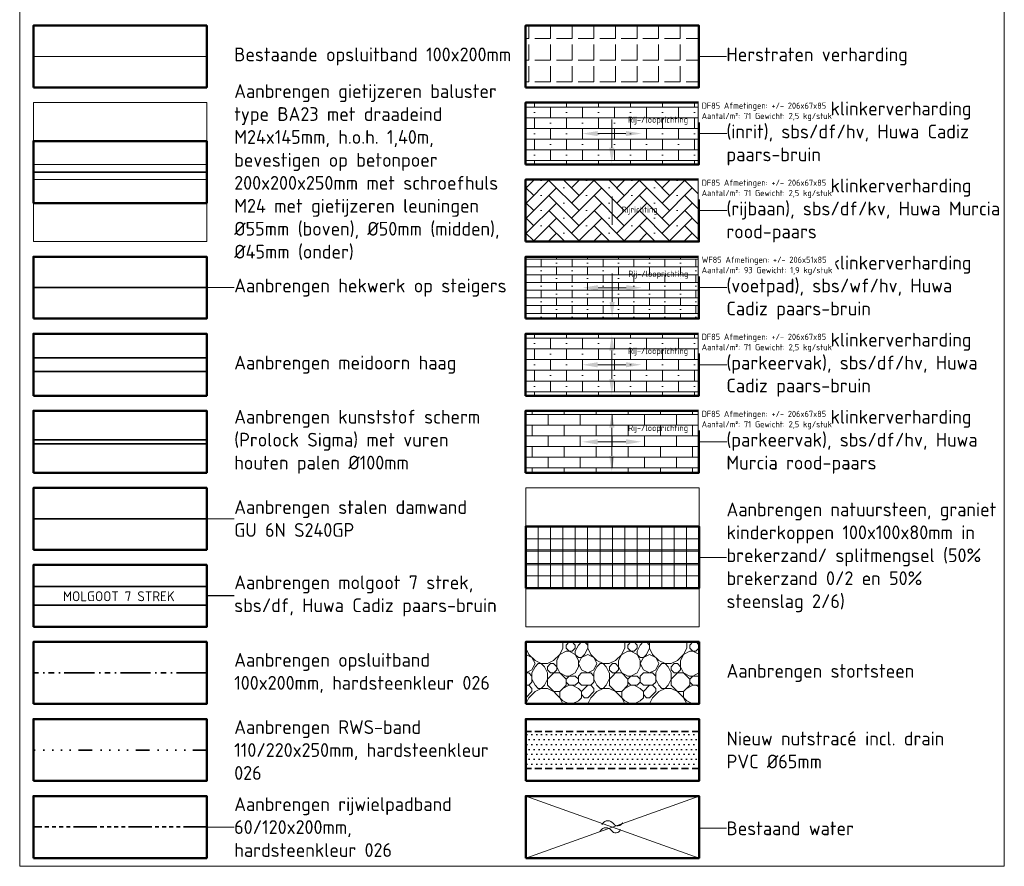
# Model space of a CAD drawing. Header units: metres. Extents: x 264779 to 275389, y 575281 to 580396.
# Tile 167 of 174: x 267662 to 267841, y 577177 to 577330. Entities that reach past the tile are written whole.
import ezdxf

# ---------------------------------------------------------------- set-up
doc = ezdxf.new("R2010")
doc.units = ezdxf.units.M
for name, pattern in [('B-WE-VH-KANTOPSLUITING_OPSLUITBAND_[AFMETINGEN1]-G', [10, 5.5, -0.875, 0, -0.875, 1, -0.875, 0, -0.875]), ('B-WE-VH-KANTOPSLUITING_RIJWIELPADBAND_[AFMETINGEN1]-G', [10, 4.2, -0.6, 0.7, -0.6, 0.7, -0.6, 0.7, -0.6, 0.7, -0.6]), ('B-WE-VH-KANTOPSLUITING_TROTTOIRBAND_RWS_[AFMETINGEN1]-G', [10, 2.5, -1.5, 0, -1.5, 0, -1.5, 0, -1.5, 0, -1.5]), ('DASHED', [19.05, 12.7, -6.35])]:
    doc.linetypes.add(name, pattern=pattern)
for name, color, linetype, lineweight in [('B-WE-VH-KANTOPSLUITING_OPSLUITBAND_10X20-G', 252, 'B-WE-VH-KANTOPSLUITING_TALUDBAND-G', 18), ('B-XX-AL-TOPOGRAFIE-S', 252, 'Continuous', 18), ('N-WA-GK-BESCHOEIING_DAMWAND_STAAL-G', 52, 'DAMWANDSTAAL2', 35), ('N-WE-GK-BESCHOEIING-G', 130, 'B-WE-GK-BESCHOEIING_TYPE_1-G', 35), ('N-WE-GK-BESCHOEIING_ACHTERKANT-G', 130, 'Continuous', 35), ('N-WE-IE-TERREINAFSCHEIDING_KUNSTMATIG-G', 30, 'B-WE-IE-TERREINAFSCHEIDING_KUNSTMATIG-G', 35), ('N-WE-IE-TERREINAFSCHEIDING_KUNSTMATIG_RASTERHEKWERK-G', 11, 'B-WE-IE-TERREINAFSCHEIDING_KUNSTMATIG_RASTERHEKWERK-G', 35), ('N-WE-KL-TRACE-A', 7, 'Continuous', 25), ('N-WE-KL-TRACE-G', 7, 'DASHED', 35), ('N-WE-VH-GOOT_SBS-G', 40, 'Continuous', 35), ('N-WE-VH-KANTOPSLUITING_OPSLUITBAND_100x200-G', 60, 'B-WE-VH-KANTOPSLUITING_OPSLUITBAND_[AFMETINGEN1]-G', 35), ('N-WE-VH-KANTOPSLUITING_RIJWIELPADBAND_60-120x200-G', 60, 'B-WE-VH-KANTOPSLUITING_RIJWIELPADBAND_[AFMETINGEN1]-G', 35), ('N-WE-VH-KANTOPSLUITING_TROTTOIRBAND_RWS_110-220x250-G', 60, 'B-WE-VH-KANTOPSLUITING_TROTTOIRBAND_RWS_[AFMETINGEN1]-G', 35), ('N-WE-VH-VERHARDING_HERSTRATEN-A', 40, 'Continuous', 18), ('N-WE-VH-VERHARDING_NATUURSTEEN-A', 40, 'Continuous', 18), ('N-WE-VH-VERHARDING_STORTSTEEN-A', 7, 'Continuous', 18), ('X-XX-AL-T18-1000', 10, 'Continuous', 18), ('X-XX-AL-T25', 7, 'Continuous', 25), ('X-XX-AL-TEKENBLAD_KADER_LEGENDA_BENAMINGSKADER_35-G', 7, 'Continuous', 50)]:
    doc.layers.add(name, color=color, linetype=linetype, lineweight=lineweight)
for name, color, linetype, lineweight, true_color in [('N-WE-GR-HAAG_03-G', 3, 'B-WE-GR-HAAG_03-G', 35, 0x00ff00), ('N-WE-VH-VERHARDING_STRAATBAKSTEEN_DIKFORMAAT_HALF_PAARS-BRUIN-A', 7, 'Continuous', 18, 0x66332b), ('N-WE-VH-VERHARDING_STRAATBAKSTEEN_DIKFORMAAT_HALF_ROOD-PAARS -A', 7, 'Continuous', 18, 0xa45729), ('N-WE-VH-VERHARDING_STRAATBAKSTEEN_DIKFORMAAT_KEPER-ROOD-PAARS-A', 7, 'Continuous', 18, 0xa45729), ('N-WE-VH-VERHARDING_STRAATBAKSTEEN_WAALFORMAAT_HALF_PAARS-BRUIN-A', 7, 'Continuous', 18, 0x66332b)]:
    doc.layers.add(name, color=color, linetype=linetype, lineweight=lineweight, true_color=true_color)
doc.layers.add('X-XX-AL-Hulp', color=6, linetype='Continuous', plot=False)
doc.layers.add('X-XX-AL-HULP-G', color=6, linetype='Continuous', lineweight=18, plot=False)
doc.layers.add('X-XX-AL-HULPLAAG-G', color=6, linetype='Continuous', lineweight=18, plot=False)
doc.styles.add('NLCS-ISO', font='NLCS-ISO.ttf')
doc.styles.add('NLCS-ISO-ANNOTATIVE-T18', font='NLCS-ISO.ttf', dxfattribs={"height": 1.8})
doc.styles.add('NLCS-ISO-ANNOTATIVE-T25', font='NLCS-ISO.ttf', dxfattribs={"height": 2.5})
doc.linetypes.add('B-WE-GK-BESCHOEIING_TYPE_1-G', pattern='A,7.5,[151,NLCS.shx,S=2,R=0,X=-0.25,Y=0.6],2.5', length=10)
doc.linetypes.add('B-WE-GR-HAAG_03-G', pattern='A,7,[145,NLCS.shx,S=0.5,R=0,X=0,Y=0],-1,[145,NLCS.shx,S=0.5,R=0,X=0,Y=0],-1,[145,NLCS.shx,S=0.5,R=0,X=0,Y=0],-1', length=10)
doc.linetypes.add('B-WE-IE-TERREINAFSCHEIDING_KUNSTMATIG-G', pattern='A,5,-2.5,[82,NLCS.shx,S=1.1,R=90,X=0,Y=0],-2.5', length=10)
doc.linetypes.add('B-WE-IE-TERREINAFSCHEIDING_KUNSTMATIG_RASTERHEKWERK-G', pattern='A,5,-2.5,[68,NLCS.shx,S=0.75,R=90,X=0,Y=0],-2.5', length=10)
doc.linetypes.add('B-WE-VH-KANTOPSLUITING_TALUDBAND-G', pattern='A,5,-2.5,[4,NLCS.shx,S=0.5,R=0,X=0,Y=0],-2.5', length=10)
doc.linetypes.add('DAMWANDSTAAL2', pattern='A,0.0001,[1,DAMWANDSTAAL2.shx,S=1,R=0,X=0,Y=0],-10', length=10.0001)

# ---------------------------------------------------------------- blocks, each defined once
blk = doc.blocks.new('*U186')
at = {"layer": 'X-XX-AL-HULPLAAG-G'}
blk.add_lwpolyline([(-15.75, -5.62), (15.75, -5.62), (15.75, 5.62), (-15.75, 5.62)], close=True, dxfattribs=at)
blk = doc.blocks.new('*U187')
at = {"layer": 'X-XX-AL-HULPLAAG-G', "color": 0, "linetype": 'ByBlock', "lineweight": -2, "transparency": 16777216}
for p in [(0, -322), (89.5, -322), (0, -336), (89.5, -336), (0, -350), (89.5, -350), (0, -364), (89.5, -364), (0, -378), (89.5, -378), (0, -392), (89.5, -392), (0, -406), (89.5, -406), (0, -420), (89.5, -420), (0, -434), (89.5, -434), (0, -448), (89.5, -448), (0, -462), (89.5, -462)]:
    blk.add_blockref('*U186', p, dxfattribs=at)
blk = doc.blocks.new('SOG-TOPOGRAFIE_WATER-SO')
at = {"flags": 128}
for points in [[(-1.91, 0.46), (-1.82, 0.6, -0.538831), (0.18, 0.63, 0.605168), (1.86, 0.83, -4.035705)], [(-2.28, -0.81), (-2.19, -0.67, -0.538831), (-0.18, -0.63, 0.605168), (1.49, -0.44, -4.035705)]]:
    blk.add_lwpolyline(points, format="xyb", dxfattribs=at)

msp = doc.modelspace()

# ---------------------------------------------------------------- hatches: boundary and pattern name
at = {"layer": 'N-WE-KL-TRACE-A'}
h = msp.add_hatch(dxfattribs=at)
h.set_pattern_fill('DOTS', color=256, scale=0.5625)
h.set_pattern_definition([(0, (267639.20275, 574668.9156), (0.44648437, 0.89296875), [0, -0.89296875])])
h.paths.add_polyline_path([(267785.249, 577194.306), (267785.249, 577201.056), (267753.749, 577201.056), (267753.749, 577194.306)])
at = {"layer": 'N-WE-VH-VERHARDING_HERSTRATEN-A'}
h = msp.add_hatch(dxfattribs=at)
h.set_pattern_fill('ANGLE', color=256, scale=0.5625, angle=90, style=0)
h.set_pattern_definition([(90, (266980.301, 577342.629), (-3.929063, 2e-16), [2.8575, -1.071563]), (180, (266980.301, 577342.629), (-5e-16, -3.929063), [2.8575, -1.071563])])
h.paths.add_polyline_path([(267785.23, 577318.056), (267785.23, 577329.306), (267753.73, 577329.306), (267753.73, 577318.056)])
at = {"layer": 'N-WE-VH-VERHARDING_NATUURSTEEN-A'}
h = msp.add_hatch(dxfattribs=at)
h.set_pattern_fill('AVH-BETONPLAAT_BLOK', color=256, scale=1.125, pattern_type=2)
h.set_pattern_definition([(0, (267753.7492, 577227.0558), (0, 2.25), []), (90, (267753.7492, 577227.0558), (-2.25, 1e-16), [])])
h.paths.add_polyline_path([(267785.22, 577227.056), (267785.22, 577238.306), (267753.749, 577238.306), (267753.749, 577227.056)])
at = {"layer": 'N-WE-VH-VERHARDING_STORTSTEEN-A'}
h = msp.add_hatch(dxfattribs=at)
h.set_pattern_fill('AVH-NATUURSTEEN_LOSVERBAND_02', color=256, scale=1.125, pattern_type=2)
h.set_pattern_definition([(0, (267761.624, 577206.056), (0, 11.25), [0.5625, -1.6875, 0.5625, -8.4375]), (0, (267764.437, 577207.181), (0, 11.25), [0.5625, -10.6875]), (0, (267758.812, 577208.306), (0, 11.25), [1.125, -10.125]), (0, (267755.999, 577208.868), (0, 11.25), [1.6875, -9.5625]), (0, (267761.624, 577209.431), (0, 11.25), [1.125, -1.125, 1.6875, -7.3125]), (0, (267761.062, 577211.118), (0, 11.25), [1.6875, -9.5625]), (0, (267758.249, 577211.681), (0, 11.25), [1.6875, -3.9375, 1.6875, -3.9375]), (0, (267755.999, 577213.368), (0, 11.25), [1.6875, -0.5625, 0.5625, -8.4375]), (0, (267763.312, 577214.493), (0, 11.25), [0.5625, -10.6875]), (0, (267761.062, 577215.618), (0, 11.25), [1.125, -10.125]), (90, (267753.749, 577216.181), (-11.25, 7e-16), [1.125, -10.125]), (90, (267754.874, 577208.306), (-11.25, 7e-16), [0.5625, -1.125, 1.6875, -7.875]), (90, (267757.687, 577209.431), (-11.25, 7e-16), [2.25, -0.5625, 0.5625, -7.875]), (90, (267759.374, 577212.243), (-11.25, 7e-16), [1.6875, -9.5625]), (90, (267759.937, 577207.181), (-11.25, 7e-16), [1.125, -10.125]), (90, (267760.499, 577216.181), (-11.25, 7e-16), [1.125, -10.125]), (90, (267761.062, 577209.431), (-11.25, 7e-16), [1.125, -5.625, 0.5625, -3.9375]), (90, (267762.749, 577215.056), (-11.25, 7e-16), [0.5625, -0.5625, 0.5625, -9.5625]), (90, (267763.312, 577209.993), (-11.25, 7e-16), [1.125, -1.6875, 1.125, -7.3125]), (90, (267763.874, 577207.181), (-11.25, 7e-16), [1.125, -10.125]), (45, (267754.312, 577207.181), (0, 11.25), [1.591, -3.182, 2.3865, -8.7505]), (45, (267753.749, 577207.181), (0, 11.25), [1.591, -14.319]), (45, (267759.937, 577208.306), (0, 11.25), [1.591, -14.319]), (45, (267758.812, 577213.931), (0, 11.25), [1.591, -14.319]), (45, (267763.874, 577208.306), (0, 11.25), [1.591, -14.319]), (45, (267754.312, 577209.431), (0, 11.25), [0.7955, -15.1144]), (45, (267755.437, 577212.806), (0, 11.25), [0.7955, -15.1144]), (45, (267756.562, 577208.868), (0, 11.25), [0.7955, -15.1144]), (45, (267757.687, 577212.806), (0, 11.25), [0.7955, -15.1144]), (45, (267761.062, 577210.556), (0, 11.25), [0.7955, -15.1144]), (45, (267761.062, 577216.743), (0, 11.25), [0.7955, -15.1144]), (45, (267762.187, 577215.618), (0, 11.25), [0.7955, -15.1144]), (45, (267762.749, 577209.431), (0, 11.25), [0.7955, -15.1144]), (45, (267763.312, 577206.618), (0, 11.25), [0.7955, -15.1144]), (45, (267763.312, 577211.118), (0, 11.25), [0.7955, -15.1144]), (45, (267763.312, 577216.743), (0, 11.25), [0.7955, -15.1144]), (45, (267763.874, 577214.493), (0, 11.25), [0.7955, -15.1144]), (135, (267761.624, 577215.618), (-11.25, 0), [0.7955, -15.1144]), (135, (267762.749, 577216.743), (-11.25, 0), [0.7955, -15.1144]), (135, (267763.312, 577214.493), (-11.25, 0), [0.7955, -15.1144]), (135, (267764.999, 577216.743), (-11.25, 0), [0.7955, -15.1144]), (135, (267759.374, 577212.806), (-11.25, 0), [0.7955, -15.1144]), (135, (267758.249, 577211.681), (-11.25, 0), [0.7955, -15.1144]), (135, (267754.874, 577208.868), (-11.25, 0), [0.7955, -15.1144]), (135, (267755.999, 577208.868), (-11.25, 0), [0.7955, -15.1144]), (135, (267757.124, 577212.806), (-11.25, 0), [0.7955, -15.1144]), (135, (267754.874, 577211.118), (-11.25, 0), [0.7955, -15.1144]), (135, (267761.624, 577209.431), (-11.25, 0), [0.7955, -15.1144]), (135, (267763.312, 577210.556), (-11.25, 0), [0.7955, -15.1144]), (135, (267763.874, 577208.306), (-11.25, 0), [0.7955, -15.1144]), (135, (267763.874, 577209.431), (-11.25, 0), [0.7955, -15.1144]), (135, (267764.437, 577207.181), (-11.25, 0), [0.7955, -15.1144]), (135, (267755.437, 577213.931), (-11.25, 0), [1.591, -14.319]), (135, (267761.062, 577210.556), (-11.25, 0), [1.591, -14.319]), (135, (267760.499, 577206.618), (-11.25, 0), [3.9775, -11.9324]), (26.565, (267753.749, 577211.681), (11.25, 5e-09), [1.2578, -23.898]), (26.565, (267755.4367, 577208.306), (11.25, 5e-09), [1.2578, -23.898]), (26.565, (267757.6867, 577213.3683), (11.25, 5e-09), [1.2578, -23.898]), (26.565, (267762.1867, 577206.056), (11.25, 5e-09), [1.2578, -23.898]), (26.565, (267760.499, 577208.8683), (11.25, 5e-09), [1.2578, -23.898]), (26.565, (267761.624, 577211.1183), (11.25, 5e-09), [1.2578, -23.898]), (26.565, (267759.9367, 577215.056), (11.25, 5e-09), [1.2578, -23.898]), (26.565, (267763.874, 577214.4933), (11.25, 5e-09), [1.2578, -23.898]), (63.435, (267754.874, 577211.681), (5e-09, 11.25), [1.2578, -23.898]), (63.435, (267754.874, 577212.2433), (5e-09, 11.25), [1.2578, -23.898]), (63.435, (267759.374, 577213.931), (5e-09, 11.25), [2.5155, -22.6403]), (63.435, (267763.3117, 577213.3683), (5e-09, 11.25), [1.2578, -23.898]), (63.435, (267762.749, 577211.681), (5e-09, 11.25), [1.2578, -23.898]), (63.435, (267757.124, 577209.431), (5e-09, 11.25), [1.2578, -23.898]), (63.435, (267762.749, 577215.6183), (5e-09, 11.25), [1.2578, -23.898]), (63.435, (267764.4367, 577215.056), (5e-09, 11.25), [1.2578, -23.898]), (116.565, (267754.3117, 577215.056), (-5e-09, 11.25), [1.2578, -23.898]), (116.565, (267760.499, 577206.056), (-5e-09, 11.25), [1.2578, -23.898]), (116.565, (267755.4367, 577213.3683), (-5e-09, 11.25), [1.2578, -23.898]), (116.565, (267763.874, 577212.2433), (-5e-09, 11.25), [1.2578, -23.898]), (116.565, (267759.9367, 577211.681), (-5e-09, 11.25), [1.2578, -23.898]), (116.565, (267763.3117, 577213.931), (-5e-09, 11.25), [1.2578, -23.898]), (116.565, (267757.6867, 577211.681), (-5e-09, 11.25), [1.2578, -23.898]), (116.565, (267755.4367, 577209.431), (-5e-09, 11.25), [1.2578, -23.898]), (153.435, (267754.874, 577214.4933), (-11.25, 5e-09), [1.2578, -23.898]), (153.435, (267758.8117, 577208.306), (-11.25, 5e-09), [1.2578, -23.898]), (153.435, (267756.5617, 577213.3683), (-11.25, 5e-09), [1.2578, -23.898]), (153.435, (267763.3117, 577208.8683), (-11.25, 5e-09), [1.2578, -23.898]), (153.435, (267761.624, 577206.056), (-11.25, 5e-09), [1.2578, -23.898]), (153.435, (267762.749, 577215.056), (-11.25, 5e-09), [1.2578, -23.898]), (153.435, (267761.0617, 577211.1183), (-11.25, 5e-09), [1.2578, -23.898]), (153.435, (267754.874, 577214.4933), (-11.25, 5e-09), [1.2578, -23.898]), (153.435, (267764.999, 577211.681), (-11.25, 5e-09), [1.2578, -23.898]), (243.435, (267754.3117, 577207.181), (-5e-09, -11.25), [1.2578, -23.898])])
h.paths.add_polyline_path([(267785.228, 577206.056), (267785.228, 577217.306), (267753.749, 577217.306), (267753.749, 577206.056)])
at = {"layer": 'N-WE-VH-VERHARDING_STRAATBAKSTEEN_DIKFORMAAT_HALF_PAARS-BRUIN-A'}
h = msp.add_hatch(dxfattribs=at)
h.set_pattern_fill('AVH-SBS_DIKFORMAAT_HALFST', color=256, scale=28.125, pattern_type=2)
h.set_pattern_definition([(0, (289275.869, 575798.8523), (0, 1.940625), []), (90, (289281.691, 575798.8523), (-5.821875, 4e-16), [1.940625, -1.940625]), (90, (289278.78, 575800.793), (-5.821875, 4e-16), [1.940625, -1.940625]), (0, (289278.78, 575799.8226), (0, 3.88125), [0, -5.821875, 0, 0]), (0, (289281.691, 575801.7632), (0, 3.88125), [0, -5.821875, 0, 0])])
h.paths.add_polyline_path([(267785.28, 577304.056), (267785.28, 577315.306), (267753.73, 577315.306), (267753.73, 577304.056)])
h = msp.add_hatch(dxfattribs=at)
h.set_pattern_fill('AVH-SBS_DIKFORMAAT_HALFST', color=256, scale=28.125, pattern_type=2)
h.set_pattern_definition([(0, (289275.869, 575756.8523), (0, 1.940625), []), (90, (289281.691, 575756.8523), (-5.821875, 4e-16), [1.940625, -1.940625]), (90, (289278.78, 575758.793), (-5.821875, 4e-16), [1.940625, -1.940625]), (0, (289278.78, 575757.8226), (0, 3.88125), [0, -5.821875, 0, 0]), (0, (289281.691, 575759.7632), (0, 3.88125), [0, -5.821875, 0, 0])])
h.paths.add_polyline_path([(267785.28, 577262.056), (267785.28, 577273.306), (267753.73, 577273.306), (267753.73, 577262.056)])
at = {"layer": 'N-WE-VH-VERHARDING_STRAATBAKSTEEN_DIKFORMAAT_HALF_ROOD-PAARS -A'}
h = msp.add_hatch(dxfattribs=at)
h.set_pattern_fill('AVH-BSS_DIKFORMAAT_HALFST', color=256, scale=28.125, angle=90, pattern_type=2)
h.set_pattern_definition([(90, (287971.3904, 574947.3775), (-2.9109375, 5.821875), [1.940625, -1.940625]), (180, (287971.3904, 574947.3775), (-2e-16, -1.940625), [])])
h.paths.add_polyline_path([(267785.23, 577248.056), (267785.23, 577259.306), (267753.73, 577259.306), (267753.73, 577248.056)])
at = {"layer": 'N-WE-VH-VERHARDING_STRAATBAKSTEEN_DIKFORMAAT_KEPER-ROOD-PAARS-A'}
h = msp.add_hatch(dxfattribs=at)
h.set_pattern_fill('AVH-SBS_DIKFORMAAT_KEPER', color=256, scale=28.125, angle=45, pattern_type=2)
h.set_pattern_definition([(45, (289275.869, 575784.8523), (0, 2.7444582), [7.7625, -3.88125]), (315, (289271.7523, 575788.969), (5e-16, 2.7444582), [7.7625, -3.88125]), (45, (289278.6134, 575788.969), (0, 2.7444582), [0, -11.64375]), (45, (289274.4967, 575787.5968), (0, 2.7444582), [0, -11.64375])])
h.paths.add_polyline_path([(267785.28, 577290.056), (267785.28, 577301.306), (267753.73, 577301.306), (267753.73, 577290.056)])
at = {"layer": 'N-WE-VH-VERHARDING_STRAATBAKSTEEN_WAALFORMAAT_HALF_PAARS-BRUIN-A'}
h = msp.add_hatch(dxfattribs=at)
h.set_pattern_fill('AVH-SBS_WAALFORMAAT_HALFST', color=256, scale=28.125, style=0, pattern_type=2)
h.set_pattern_definition([(0, (266980.3009, 577192.6291), (-6e-17, 1.40625), []), (90, (266985.926, 577192.629), (-5.625, 0), [1.40625, -1.40625]), (90, (266983.1134, 577194.0353), (-5.625, 0), [1.40625, -1.40625]), (0, (266983.1134, 577193.3322), (-1e-16, 2.8125), [0, -5.625, 0, 0, 0]), (0, (266985.926, 577194.7384), (-1e-16, 2.8125), [0, -5.625, 0, 0, 0])])
h.paths.add_polyline_path([(267785.28, 577276.056), (267785.28, 577287.306), (267753.73, 577287.306), (267753.73, 577276.056)])

# ---------------------------------------------------------------- linework, layer by layer
at = {"layer": 'B-WE-VH-KANTOPSLUITING_OPSLUITBAND_10X20-G'}
msp.add_lwpolyline([(267664.249, 577323.681), (267695.749, 577323.681)], dxfattribs=at)
at = {"layer": 'N-WA-GK-BESCHOEIING_DAMWAND_STAAL-G', "flags": 128}
msp.add_lwpolyline([(267695.749, 577239.681), (267664.249, 577239.681)], dxfattribs=at)
at = {"layer": 'N-WE-GK-BESCHOEIING-G', "ltscale": 0.6, "flags": 128}
msp.add_lwpolyline([(267664.249, 577253.306), (267695.749, 577253.306)], dxfattribs=at)
at = {"layer": 'N-WE-GK-BESCHOEIING_ACHTERKANT-G', "flags": 128}
msp.add_lwpolyline([(267664.249, 577254.056), (267695.749, 577254.056)], dxfattribs=at)
at = {"layer": 'N-WE-GR-HAAG_03-G'}
for p, q in [((267664.249, 577268.931), (267695.749, 577268.931)), ((267664.249, 577266.431), (267695.749, 577266.431))]:
    msp.add_line(p, q, dxfattribs=at)
at = {"layer": 'N-WE-IE-TERREINAFSCHEIDING_KUNSTMATIG-G', "ltscale": 0.5, "flags": 128}
msp.add_lwpolyline([(267664.249, 577302.681), (267695.749, 577302.681)], dxfattribs=at)
at = {"layer": 'N-WE-IE-TERREINAFSCHEIDING_KUNSTMATIG_RASTERHEKWERK-G', "flags": 128}
msp.add_lwpolyline([(267664.249, 577281.681), (267695.749, 577281.681)], dxfattribs=at)
at = {"layer": 'N-WE-KL-TRACE-G', "ltscale": 0.1, "flags": 128}
for points in [[(267785.249, 577201.056), (267753.749, 577201.056)], [(267785.249, 577194.306), (267753.749, 577194.306)]]:
    msp.add_lwpolyline(points, dxfattribs=at)
at = {"layer": 'N-WE-VH-KANTOPSLUITING_OPSLUITBAND_100x200-G', "flags": 128}
msp.add_lwpolyline([(267695.749, 577211.681), (267664.249, 577211.681)], dxfattribs=at)
at = {"layer": 'N-WE-VH-KANTOPSLUITING_RIJWIELPADBAND_60-120x200-G', "flags": 128}
msp.add_lwpolyline([(267695.749, 577183.701), (267664.249, 577183.701)], dxfattribs=at)
at = {"layer": 'N-WE-VH-KANTOPSLUITING_TROTTOIRBAND_RWS_110-220x250-G', "ltscale": 0.99999, "flags": 128}
msp.add_lwpolyline([(267695.749, 577197.681), (267664.249, 577197.681)], dxfattribs=at)
at = {"layer": 'X-XX-AL-HULP-G'}
for points in [[(267769.401, 577307.102), (267769.413, 577312.236)], [(267769.413, 577312.236), (267769.425, 577307.102)], [(267771.974, 577309.675), (267766.839, 577309.663)], [(267766.839, 577309.663), (267771.974, 577309.651)], [(267769.451, 577293.102), (267769.463, 577298.236)], [(267769.463, 577298.236), (267769.475, 577293.102)], [(267769.451, 577279.102), (267769.463, 577284.236)], [(267769.463, 577284.236), (267769.475, 577279.102)], [(267772.024, 577281.675), (267766.89, 577281.663)], [(267766.89, 577281.663), (267772.024, 577281.651)], [(267769.401, 577265.102), (267769.413, 577270.236)], [(267769.413, 577270.236), (267769.425, 577265.102)], [(267771.974, 577267.675), (267766.839, 577267.663)], [(267766.839, 577267.663), (267771.974, 577267.651)], [(267769.401, 577251.102), (267769.413, 577256.236)], [(267769.413, 577256.236), (267769.425, 577251.102)], [(267771.974, 577253.675), (267766.839, 577253.663)], [(267766.839, 577253.663), (267771.974, 577253.651)]]:
    msp.add_lwpolyline(points, dxfattribs=at)
for points in [[(267766.841, 577310.132), (267764.027, 577309.669), (267766.838, 577309.194)], [(267771.973, 577310.144), (267774.786, 577309.681), (267771.975, 577309.206)], [(267768.932, 577307.103), (267769.394, 577304.289), (267769.869, 577307.101)], [(267766.891, 577282.132), (267764.078, 577281.669), (267766.889, 577281.194)], [(267772.023, 577282.144), (267774.837, 577281.681), (267772.026, 577281.206)], [(267768.983, 577279.103), (267769.445, 577276.289), (267769.92, 577279.101)], [(267768.944, 577270.235), (267769.406, 577273.048), (267769.881, 577270.237)], [(267766.841, 577268.132), (267764.027, 577267.669), (267766.838, 577267.194)], [(267771.973, 577268.144), (267774.786, 577267.681), (267771.975, 577267.206)], [(267768.932, 577265.103), (267769.394, 577262.289), (267769.869, 577265.101)], [(267768.944, 577256.235), (267769.406, 577259.048), (267769.881, 577256.237)], [(267766.841, 577254.132), (267764.027, 577253.669), (267766.838, 577253.194)], [(267771.973, 577254.144), (267774.786, 577253.681), (267771.975, 577253.206)], [(267768.932, 577251.103), (267769.394, 577248.289), (267769.869, 577251.101)]]:
    msp.add_solid(points, dxfattribs=at)
at = {"layer": 'X-XX-AL-HULPLAAG-G', "flags": 128}
for points in [[(267700.749, 577281.681), (267695.749, 577281.681)], [(267700.749, 577239.681), (267695.749, 577239.681)], [(267700.749, 577183.681), (267695.749, 577183.681)], [(267790.249, 577183.456), (267785.249, 577183.456)]]:
    msp.add_lwpolyline(points, dxfattribs=at)
at = {"layer": 'X-XX-AL-HULPLAAG-G'}
for points in [[(267785.249, 577189.306), (267753.749, 577178.056)], [(267753.749, 577189.306), (267785.249, 577178.056)]]:
    msp.add_lwpolyline(points, dxfattribs=at)
at = {"layer": 'X-XX-AL-TEKENBLAD_KADER_LEGENDA_BENAMINGSKADER_35-G', "flags": 128}
for points in [[(267664.249, 577318.056), (267695.749, 577318.056), (267695.749, 577329.306), (267664.249, 577329.306)], [(267753.73, 577318.056), (267785.23, 577318.056), (267785.23, 577329.306), (267753.73, 577329.306)], [(267753.73, 577304.056), (267785.23, 577304.056), (267785.23, 577315.306), (267753.73, 577315.306)], [(267664.249, 577297.056), (267695.749, 577297.056), (267695.749, 577308.306), (267664.249, 577308.306)], [(267753.73, 577290.056), (267785.23, 577290.056), (267785.23, 577301.306), (267753.73, 577301.306)], [(267664.249, 577276.056), (267695.749, 577276.056), (267695.749, 577287.306), (267664.249, 577287.306)], [(267753.73, 577276.056), (267785.23, 577276.056), (267785.23, 577287.306), (267753.73, 577287.306)], [(267664.249, 577262.056), (267695.749, 577262.056), (267695.749, 577273.306), (267664.249, 577273.306)], [(267753.73, 577262.056), (267785.23, 577262.056), (267785.23, 577273.306), (267753.73, 577273.306)], [(267664.249, 577248.056), (267695.749, 577248.056), (267695.749, 577259.306), (267664.249, 577259.306)], [(267753.73, 577248.056), (267785.23, 577248.056), (267785.23, 577259.306), (267753.73, 577259.306)], [(267664.249, 577234.056), (267695.749, 577234.056), (267695.749, 577245.306), (267664.249, 577245.306)], [(267753.749, 577227.056), (267785.249, 577227.056), (267785.249, 577238.306), (267753.749, 577238.306)], [(267664.249, 577206.056), (267695.749, 577206.056), (267695.749, 577217.306), (267664.249, 577217.306)], [(267753.749, 577206.056), (267785.249, 577206.056), (267785.249, 577217.306), (267753.749, 577217.306)], [(267664.249, 577192.056), (267695.749, 577192.056), (267695.749, 577203.306), (267664.249, 577203.306)], [(267753.749, 577192.056), (267785.249, 577192.056), (267785.249, 577203.306), (267753.749, 577203.306)], [(267664.249, 577178.056), (267695.749, 577178.056), (267695.749, 577189.306), (267664.249, 577189.306)], [(267753.749, 577178.056), (267785.249, 577178.056), (267785.249, 577189.306), (267753.749, 577189.306)]]:
    msp.add_lwpolyline(points, close=True, dxfattribs=at)

# ---------------------------------------------------------------- block references
at = {"layer": 'B-XX-AL-TOPOGRAFIE-S'}
msp.add_blockref('SOG-TOPOGRAFIE_WATER-SO', (267769.499, 577183.681), dxfattribs=at)
at = {"layer": 'X-XX-AL-HULPLAAG-G'}
msp.add_blockref('*U187', (267679.999, 577645.681), dxfattribs=at)

# ---------------------------------------------------------------- texts
at = {"layer": 'X-XX-AL-HULPLAAG-G', "char_height": 1.125, "attachment_point": 1, "style": 'NLCS-ISO'}
for s, insert in [('Rij-/looprichting', (267772.356, 577312.758)), ('Rijrichting', (267771.184, 577296.411)), ('Rij-/looprichting', (267772.406, 577284.758)), ('Rij-/looprichting', (267772.356, 577270.758)), ('Rij-/looprichting', (267772.356, 577256.758))]:
    msp.add_mtext(s, dxfattribs=dict(at, insert=insert))
at = {"layer": 'X-XX-AL-T25', "char_height": 2.5, "attachment_point": 4, "style": 'NLCS-ISO-ANNOTATIVE-T25', "bg_fill": 3, "box_fill_scale": 1, "bg_fill_color": 256, "bg_fill_transparency": 0}
for s, insert in [('Herstraten verharding', (267790.23, 577323.681)), ('Aanbrengen stortsteen', (267790.249, 577211.681))]:
    msp.add_mtext(s, dxfattribs=dict(at, insert=insert))
for s, insert, width in [('Aanbrengen klinkerverharding (inrit), sbs/df/hv, Huwa Cadiz paars-bruin', (267790.23, 577309.681), 49.64501), ('Aanbrengen klinkerverharding (rijbaan), sbs/df/kv, Huwa Murcia rood-paars', (267790.23, 577295.681), 49.64501), ('Aanbrengen klinkerverharding (voetpad), sbs/wf/hv, Huwa Cadiz paars-bruin ', (267790.23, 577281.681), 49.64501), ('Aanbrengen klinkerverharding (parkeervak), sbs/df/hv, Huwa Cadiz paars-bruin', (267790.23, 577267.681), 49.64501), ('Aanbrengen klinkerverharding (parkeervak), sbs/df/hv, Huwa Murcia rood-paars', (267790.23, 577253.681), 49.64501), ('\\A1;Aanbrengen natuursteen, graniet kinderkoppen 100x100x80mm in brekerzand/ splitmengsel (50% brekerzand 0/2 en 50% steenslag 2/6)', (267790.249, 577232.681), 49.65502), ('Nieuw nutstracé incl. drain PVC %%C65mm', (267790.249, 577197.681), 43.7403)]:
    msp.add_mtext(s, dxfattribs=dict(at, insert=insert, width=width))

# ---------------------------------------------------------------- next in the draw order: linework, layer by layer
at = {"layer": 'X-XX-AL-HULPLAAG-G', "flags": 128}
for points in [[(267790.23, 577323.681), (267785.23, 577323.681)], [(267790.28, 577309.681), (267785.28, 577309.681)], [(267790.28, 577295.681), (267785.259, 577295.681)], [(267790.28, 577281.681), (267785.31, 577281.681)], [(267790.28, 577267.681), (267785.28, 577267.681)], [(267790.28, 577253.681), (267785.28, 577253.681)], [(267790.22, 577232.681), (267785.249, 577232.681)]]:
    msp.add_lwpolyline(points, dxfattribs=at)

# ---------------------------------------------------------------- next in the draw order: texts
at = {"layer": 'X-XX-AL-HULPLAAG-G', "char_height": 1.125, "attachment_point": 1, "style": 'NLCS-ISO', "bg_fill": 2}
for s, insert in [('DF85 Afmetingen: +/- 206x67x85\\PAantal/m²: 71 Gewicht: 2,5 kg/stuk', (267785.73, 577315.306)), ('DF85 Afmetingen: +/- 206x67x85\\PAantal/m²: 71 Gewicht: 2,5 kg/stuk', (267785.73, 577301.306)), ('WF85 Afmetingen: +/- 206x51x85\\PAantal/m²: 93 Gewicht: 1,9 kg/stuk', (267785.73, 577287.306)), ('DF85 Afmetingen: +/- 206x67x85\\PAantal/m²: 71 Gewicht: 2,5 kg/stuk', (267785.73, 577273.306)), ('DF85 Afmetingen: +/- 206x67x85\\PAantal/m²: 71 Gewicht: 2,5 kg/stuk', (267785.73, 577259.306))]:
    msp.add_mtext(s, dxfattribs=dict(at, insert=insert))
at = {"layer": 'X-XX-AL-T18-1000', "insert": (267679.762, 577225.618), "char_height": 1.8, "width": 20.358, "attachment_point": 5, "style": 'NLCS-ISO-ANNOTATIVE-T18', "bg_fill": 3, "box_fill_scale": 1.5, "bg_fill_color": 256, "bg_fill_transparency": 0}
msp.add_mtext('MOLGOOT 7 STREK', dxfattribs=at)
at = {"layer": 'X-XX-AL-T25', "char_height": 2.5, "attachment_point": 4, "style": 'NLCS-ISO-ANNOTATIVE-T25', "bg_fill": 3, "box_fill_scale": 1, "bg_fill_color": 256, "bg_fill_transparency": 0}
for s, insert, width in [('Aanbrengen gietijzeren baluster type BA23 met draadeind M24x145mm, h.o.h. 1,40m, bevestigen op betonpoer  200x200x250mm met schroefhuls M24 met gietijzeren leuningen %%C55mm (boven), %%C50mm (midden), %%C45mm (onder)', (267700.749, 577302.681), 49.775), ('Aanbrengen kunststof scherm (Prolock Sigma) met vuren houten palen %%C100mm', (267700.749, 577253.681), 46.025), ('Aanbrengen molgoot 7 strek, sbs/df, Huwa Cadiz paars-bruin', (267700.749, 577225.681), 49.48271), ('Aanbrengen opsluitband 100x200mm, hardsteenkleur 026', (267700.749, 577211.681), 48.35811), ('Aanbrengen RWS-band 110/220x250mm, hardsteenkleur 026', (267700.749, 577197.681), 47.07283), ('Aanbrengen rijwielpadband 60/120x200mm, hardsteenkleur 026   ', (267700.749, 577183.681), 44.34164)]:
    msp.add_mtext(s, dxfattribs=dict(at, insert=insert, width=width))
for s, insert in [('Aanbrengen meidoorn haag', (267700.749, 577267.681)), ('Bestaand water', (267790.249, 577183.456))]:
    msp.add_mtext(s, dxfattribs=dict(at, insert=insert))

# ---------------------------------------------------------------- next in the draw order: linework, layer by layer
at = {"layer": 'N-WE-VH-GOOT_SBS-G', "flags": 128}
for points in [[(267695.749, 577227.368), (267664.249, 577227.368)], [(267695.749, 577223.993), (267664.249, 577223.993)]]:
    msp.add_lwpolyline(points, dxfattribs=at)
at = {"layer": 'X-XX-AL-Hulp', "flags": 128}
msp.add_lwpolyline([(267700.749, 577225.681), (267695.749, 577225.681)], dxfattribs=at)
at = {"layer": 'X-XX-AL-HULPLAAG-G'}
msp.add_lwpolyline([(267661.749, 577176.556), (267840.749, 577176.556), (267840.749, 577653.056), (267661.749, 577653.056)], close=True, dxfattribs=at)
at = {"layer": 'X-XX-AL-TEKENBLAD_KADER_LEGENDA_BENAMINGSKADER_35-G', "flags": 128}
msp.add_lwpolyline([(267664.249, 577220.056), (267695.749, 577220.056), (267695.749, 577231.306), (267664.249, 577231.306)], close=True, dxfattribs=at)

# ---------------------------------------------------------------- next in the draw order: texts
at = {"layer": 'X-XX-AL-T25', "char_height": 2.5, "attachment_point": 4, "style": 'NLCS-ISO-ANNOTATIVE-T25', "bg_fill": 3, "box_fill_scale": 1, "bg_fill_color": 256, "bg_fill_transparency": 0}
for s, insert, width in [('Bestaande opsluitband 100x200mm   ', (267700.749, 577323.681), 51.82934), ('Aanbrengen stalen damwand GU 6N S240GP', (267700.749, 577239.737), 43.275)]:
    msp.add_mtext(s, dxfattribs=dict(at, insert=insert, width=width))
at = {"layer": 'X-XX-AL-T25', "insert": (267700.749, 577281.681), "char_height": 2.5, "attachment_point": 4, "style": 'NLCS-ISO-ANNOTATIVE-T25', "bg_fill": 3, "box_fill_scale": 1, "bg_fill_color": 256, "bg_fill_transparency": 0}
msp.add_mtext('Aanbrengen hekwerk op steigers', dxfattribs=at)

doc.saveas('drawing.dxf')
